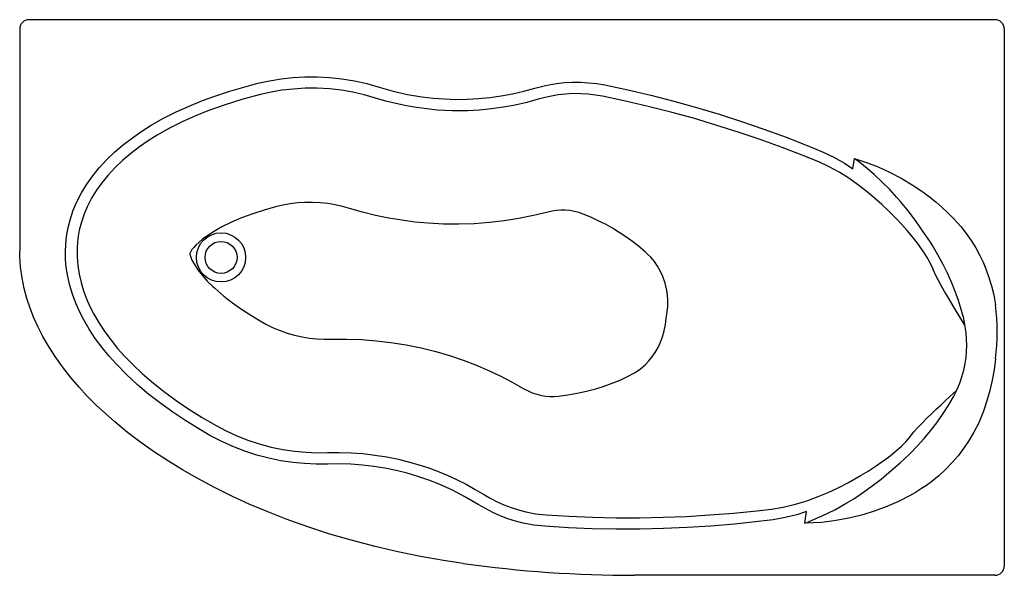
# Model space of a CAD drawing. Extents: x 0 to 1.6, y -0.9 to 0.
import ezdxf

# ---------------------------------------------------------------- set-up
doc = ezdxf.new("R2010")
doc.units = 0
doc.header["$MEASUREMENT"] = 0
doc.layers.add('BLOCKS', color=3, linetype='CONTINUOUS')

msp = doc.modelspace()

# ---------------------------------------------------------------- linework, layer by layer
at = {"layer": 'BLOCKS'}
for p, q in [((1.585, 0), (0.015, 0)), ((0, -0.015), (0, -0.3763)), ((1.6, -0.015), (1.6, -0.8886)), ((1.585, -0.9036), (0.9988, -0.9036))]:
    msp.add_line(p, q, dxfattribs=at)
at = {"layer": 'BLOCKS', "linetype": 'Continuous'}
for p, q in [((1.3541, -0.2425), (1.3564, -0.2257)), ((1.5242, -0.3305), (1.5294, -0.3365)), ((1.4798, -0.362), (1.4689, -0.3457)), ((1.4693, -0.3782), (1.4589, -0.3637)), ((1.4832, -0.3675), (1.4798, -0.362)), ((1.5366, -0.4994), (1.534, -0.4862)), ((1.5717, -0.6198), (1.5662, -0.6365)), ((1.4116, -0.7113), (1.4256, -0.7002)), ((1.431, -0.7206), (1.4369, -0.7152)), ((1.4162, -0.7334), (1.431, -0.7206)), ((1.4735, -0.7573), (1.4654, -0.7627)), ((1.2757, -0.819), (1.2783, -0.8001))]:
    msp.add_line(p, q, dxfattribs=at)
at = {"layer": 'BLOCKS', "linetype": 'Continuous', "flags": 128}
for points in [[(0.3869, -0.1035), (0.4057, -0.0994), (0.4247, -0.0963), (0.444, -0.0941), (0.4634, -0.093), (0.4835, -0.0929), (0.5036, -0.094), (0.5235, -0.0961), (0.5439, -0.0995), (0.5641, -0.104), (0.584, -0.1096)], [(0.076, -0.3528), (0.0786, -0.3382), (0.0823, -0.3239), (0.087, -0.3098), (0.0928, -0.2962), (0.1003, -0.2815), (0.109, -0.2673), (0.1186, -0.2538), (0.129, -0.241), (0.1415, -0.2276), (0.1547, -0.2149), (0.1687, -0.2031), (0.1833, -0.1919), (0.1983, -0.1815), (0.2138, -0.1718), (0.2339, -0.1604), (0.2545, -0.15), (0.2755, -0.1404), (0.2968, -0.1317), (0.319, -0.1236), (0.3414, -0.1162), (0.3641, -0.1095), (0.3869, -0.1035)], [(0.5783, -0.1274), (0.56, -0.1222), (0.5414, -0.118), (0.5227, -0.1148), (0.5032, -0.1126), (0.4836, -0.1116), (0.464, -0.1116), (0.445, -0.1128), (0.4261, -0.1149), (0.4087, -0.1179), (0.3914, -0.1217)], [(0.584, -0.1096), (0.6069, -0.1162), (0.6302, -0.1215), (0.6537, -0.1254), (0.672, -0.1276), (0.6903, -0.129), (0.7087, -0.1296), (0.7271, -0.1294), (0.7456, -0.1284), (0.764, -0.1267), (0.7823, -0.1241), (0.8008, -0.1207), (0.8191, -0.1165), (0.8372, -0.1115)], [(0.8372, -0.1115), (0.8545, -0.107), (0.8722, -0.1039), (0.8852, -0.1024), (0.8981, -0.1017), (0.9111, -0.1017), (0.9245, -0.1025), (0.9378, -0.104), (0.951, -0.1062)], [(0.951, -0.1062), (0.9885, -0.1142), (1.0258, -0.1229), (1.063, -0.1324), (1.1, -0.1427), (1.1367, -0.1538), (1.1732, -0.1655), (1.2095, -0.1781), (1.2455, -0.1913), (1.2876, -0.2079)], [(0.3914, -0.1217), (0.3626, -0.1294), (0.334, -0.1383), (0.3059, -0.1483), (0.2847, -0.1569), (0.2638, -0.1663), (0.2434, -0.1766), (0.2235, -0.1879), (0.2088, -0.1971), (0.1945, -0.2069), (0.1807, -0.2174), (0.1675, -0.2287), (0.155, -0.2406), (0.1432, -0.2533), (0.1336, -0.2651), (0.1247, -0.2775), (0.1167, -0.2905), (0.1098, -0.3041), (0.1046, -0.3164), (0.1003, -0.3291), (0.0969, -0.3421), (0.0946, -0.3553)], [(0.8426, -0.1294), (0.824, -0.1345), (0.8052, -0.1389), (0.7862, -0.1424), (0.7668, -0.1451), (0.7473, -0.147), (0.7277, -0.148), (0.7032, -0.1481), (0.6786, -0.1469), (0.6618, -0.1452), (0.645, -0.143), (0.6283, -0.1401), (0.6115, -0.1365), (0.5948, -0.1323), (0.5783, -0.1274)], [(0.9473, -0.1245), (0.9355, -0.1225), (0.9236, -0.1211), (0.9117, -0.1204), (0.8994, -0.1203), (0.8871, -0.121), (0.8748, -0.1223), (0.8586, -0.1253), (0.8426, -0.1294)], [(1.2811, -0.2244), (1.2391, -0.2081), (1.2035, -0.1951), (1.1675, -0.1829), (1.1313, -0.1713), (1.0949, -0.1604), (1.0583, -0.1503), (1.0215, -0.141), (0.9845, -0.1324), (0.9473, -0.1245)], [(1.2876, -0.2079), (1.3055, -0.2153), (1.3229, -0.2238), (1.3401, -0.2334), (1.3541, -0.2425)], [(1.281, -0.2244), (1.2811, -0.2244), (1.2811, -0.2244)], [(1.3471, -0.2579), (1.3315, -0.2481), (1.3153, -0.2393), (1.2984, -0.2313), (1.281, -0.2244), (1.281, -0.2244)], [(1.4689, -0.3457), (1.457, -0.3282), (1.4443, -0.3113), (1.4308, -0.295), (1.4256, -0.289), (1.4138, -0.2763), (1.4016, -0.264), (1.3889, -0.2521), (1.3773, -0.2421), (1.3654, -0.2325), (1.3569, -0.2261), (1.3565, -0.2258), (1.3564, -0.2257)], [(1.3564, -0.2257), (1.3565, -0.2258), (1.3759, -0.2321), (1.395, -0.2395), (1.4136, -0.2479), (1.4322, -0.2576), (1.4503, -0.2684), (1.4677, -0.2802), (1.4783, -0.2881), (1.4886, -0.2964), (1.4987, -0.3051), (1.5084, -0.3142)], [(1.4242, -0.3234), (1.4241, -0.3233), (1.4127, -0.3117), (1.4009, -0.3004), (1.3881, -0.2891), (1.3749, -0.2783), (1.3612, -0.2678), (1.3471, -0.2579)], [(0.5359, -0.3069), (0.5243, -0.3037), (0.5125, -0.3011), (0.5006, -0.2991), (0.4883, -0.2978), (0.4759, -0.2972), (0.4635, -0.2974), (0.4515, -0.2981), (0.4396, -0.2996), (0.4276, -0.3017), (0.4158, -0.3045)], [(0.4158, -0.3045), (0.3972, -0.3098), (0.3788, -0.3158), (0.3607, -0.3225), (0.343, -0.3301), (0.3287, -0.3371), (0.3148, -0.3449), (0.3057, -0.3508), (0.2969, -0.3572), (0.2914, -0.3618), (0.2862, -0.3667), (0.2829, -0.3703), (0.2799, -0.374), (0.2774, -0.3782), (0.277, -0.3791), (0.2767, -0.3801)], [(0.8585, -0.3129), (0.835, -0.3186), (0.8112, -0.3235), (0.7873, -0.3273), (0.7633, -0.3301), (0.7385, -0.332), (0.7136, -0.3328), (0.6887, -0.3325), (0.6638, -0.3312), (0.6423, -0.3291), (0.6209, -0.3263), (0.5996, -0.3227), (0.5781, -0.3182), (0.5569, -0.313), (0.5359, -0.3069)], [(0.9159, -0.3161), (0.9088, -0.3136), (0.9016, -0.3117), (0.894, -0.3104), (0.8863, -0.3098), (0.8794, -0.3097), (0.8724, -0.3102), (0.8654, -0.3113), (0.8585, -0.3129)], [(1.0164, -0.3775), (1.0058, -0.3684), (0.9957, -0.3605), (0.9852, -0.353), (0.9744, -0.3459), (0.9633, -0.3392), (0.9518, -0.3328), (0.9401, -0.3269), (0.9281, -0.3213), (0.9159, -0.3161)], [(1.5084, -0.3142), (1.5164, -0.3222), (1.5242, -0.3305)], [(1.4589, -0.3637), (1.4507, -0.3533), (1.4422, -0.3431), (1.4333, -0.3331), (1.4242, -0.3234)], [(1.5294, -0.3365), (1.538, -0.3475), (1.546, -0.359), (1.5535, -0.371), (1.5602, -0.3835), (1.5654, -0.3943), (1.5701, -0.4053), (1.5751, -0.4191), (1.5794, -0.4331), (1.5829, -0.4475), (1.5858, -0.4636)], [(0.3091, -0.676), (0.2886, -0.664), (0.2684, -0.6514), (0.2486, -0.6382), (0.2293, -0.6244), (0.2101, -0.6095), (0.1915, -0.5938), (0.1737, -0.5773), (0.1567, -0.5599), (0.1448, -0.5466), (0.1335, -0.5327), (0.1229, -0.5183), (0.113, -0.5034), (0.1041, -0.488), (0.0972, -0.4746), (0.0911, -0.4608), (0.0859, -0.4466), (0.0815, -0.4321), (0.0781, -0.4174), (0.0757, -0.4026), (0.0746, -0.3902), (0.0743, -0.3777), (0.0748, -0.3652), (0.076, -0.3528)], [(0.0946, -0.3553), (0.0932, -0.3703), (0.0932, -0.3854), (0.0943, -0.4004), (0.0965, -0.414), (0.0997, -0.4276), (0.1037, -0.4409), (0.1086, -0.4539), (0.1142, -0.4667), (0.1205, -0.479), (0.1291, -0.4936), (0.1384, -0.5078), (0.1485, -0.5214), (0.1592, -0.5345), (0.1704, -0.5472), (0.1844, -0.5615), (0.1989, -0.5752), (0.214, -0.5884), (0.2337, -0.6042), (0.2541, -0.6192), (0.275, -0.6334), (0.2965, -0.6469), (0.3183, -0.6596)], [(1.534, -0.4862), (1.5299, -0.4713), (1.5253, -0.4565), (1.52, -0.4418), (1.5141, -0.427), (1.5076, -0.4125), (1.5005, -0.3982), (1.4921, -0.3826), (1.4832, -0.3675)], [(0.7208, -0.8844), (0.6885, -0.8796), (0.6513, -0.873), (0.6143, -0.8655), (0.5775, -0.8569), (0.5407, -0.8472), (0.5042, -0.8365), (0.4685, -0.8249), (0.4332, -0.8122), (0.4035, -0.8006), (0.3741, -0.7882), (0.345, -0.7749), (0.3164, -0.7607), (0.2882, -0.7457), (0.2648, -0.7323), (0.2417, -0.7182), (0.2191, -0.7033), (0.197, -0.6877), (0.1754, -0.6713), (0.1545, -0.6542), (0.1392, -0.6407), (0.1243, -0.6267), (0.1099, -0.6122), (0.096, -0.5972), (0.0824, -0.5812), (0.0695, -0.5647), (0.0574, -0.5476), (0.0462, -0.53), (0.0378, -0.5153), (0.0302, -0.5003), (0.0232, -0.4849), (0.017, -0.4692), (0.0117, -0.4532), (0.0073, -0.437), (0.0038, -0.42), (0.0014, -0.4027), (0.0002, -0.3853), (0, -0.3763)], [(0.2767, -0.3801), (0.2767, -0.3809), (0.2775, -0.3844), (0.28, -0.3909), (0.2833, -0.3971), (0.2897, -0.407), (0.297, -0.4163), (0.3049, -0.4251), (0.3133, -0.4334), (0.3169, -0.4368), (0.3319, -0.4498), (0.3459, -0.4607), (0.3605, -0.471), (0.3754, -0.4807), (0.3906, -0.4899)], [(1.0507, -0.4853), (1.0522, -0.4758), (1.0532, -0.4662), (1.0533, -0.4567), (1.0526, -0.4471), (1.0511, -0.4376), (1.0488, -0.4283), (1.0452, -0.4178), (1.0413, -0.4093), (1.0367, -0.4011), (1.0314, -0.3934), (1.0254, -0.3862), (1.021, -0.3817), (1.0164, -0.3775)], [(1.4876, -0.4137), (1.4839, -0.4044), (1.4796, -0.3955), (1.4747, -0.3867), (1.4693, -0.3782)], [(1.5361, -0.4966), (1.519, -0.469), (1.508, -0.451), (1.5026, -0.4418), (1.4974, -0.4325), (1.4924, -0.4231), (1.4876, -0.4137)], [(0.3906, -0.4899), (0.4011, -0.4957), (0.412, -0.501), (0.4231, -0.5056), (0.4348, -0.5096), (0.4467, -0.5131), (0.4588, -0.5158), (0.4707, -0.5178), (0.4826, -0.5191), (0.4948, -0.5197), (0.5069, -0.5197)], [(0.9889, -0.5799), (0.9988, -0.5745), (1.0082, -0.5681), (1.0168, -0.5607), (1.0223, -0.5549), (1.0273, -0.5488), (1.0327, -0.5412), (1.0374, -0.5331), (1.0414, -0.5247), (1.0447, -0.516), (1.0475, -0.5059), (1.0495, -0.4956), (1.0507, -0.4853)], [(1.5233, -0.6011), (1.5275, -0.591), (1.5311, -0.5808), (1.5341, -0.5701), (1.5364, -0.5592), (1.5379, -0.5495), (1.5388, -0.5396), (1.5391, -0.5298), (1.5388, -0.5196), (1.538, -0.5095), (1.5366, -0.4994)], [(0.5069, -0.5197), (0.5311, -0.5195), (0.5552, -0.5203), (0.5793, -0.5221), (0.6033, -0.5249), (0.6278, -0.5288), (0.6522, -0.5338), (0.6763, -0.5398), (0.7001, -0.5468), (0.7207, -0.5537), (0.7409, -0.5614), (0.7609, -0.5699), (0.7808, -0.5792), (0.8003, -0.5893), (0.8194, -0.6001)], [(1.5858, -0.5518), (1.5833, -0.5697), (1.5802, -0.5865), (1.5763, -0.6032), (1.5717, -0.6198)], [(0.8756, -0.6122), (0.8909, -0.6102), (0.906, -0.6076), (0.9212, -0.6043), (0.9362, -0.6003), (0.9496, -0.5962), (0.9629, -0.5914), (0.976, -0.586), (0.9889, -0.5799)], [(0.8194, -0.6001), (0.8261, -0.6037), (0.833, -0.6067), (0.8404, -0.6092), (0.848, -0.611), (0.8548, -0.6121), (0.8616, -0.6127), (0.8686, -0.6128), (0.8756, -0.6122)], [(1.4526, -0.6709), (1.4596, -0.6632), (1.4668, -0.6556), (1.4742, -0.6482), (1.4818, -0.6408), (1.4895, -0.6335), (1.4973, -0.6262), (1.5052, -0.6189), (1.5225, -0.6029)], [(1.5172, -0.6136), (1.5216, -0.6048), (1.5233, -0.6011)], [(1.4369, -0.7152), (1.4482, -0.7042), (1.4592, -0.6928), (1.4698, -0.6809), (1.4802, -0.6684), (1.4902, -0.6554), (1.4996, -0.642), (1.5087, -0.628), (1.5172, -0.6136)], [(1.5662, -0.6365), (1.5651, -0.6396), (1.5584, -0.6554), (1.5507, -0.6707), (1.5419, -0.6855), (1.5337, -0.6976), (1.5248, -0.7092), (1.5153, -0.7203), (1.5049, -0.7311), (1.4939, -0.7414), (1.4822, -0.7509), (1.4735, -0.7573)], [(0.3183, -0.6596), (0.3353, -0.6686), (0.3528, -0.6766), (0.3706, -0.6837), (0.3894, -0.6899), (0.4085, -0.695), (0.4278, -0.699), (0.4466, -0.7018), (0.4655, -0.7035), (0.4827, -0.7042), (0.5, -0.704)], [(1.4256, -0.7002), (1.4329, -0.6936), (1.4398, -0.6865), (1.4464, -0.6789), (1.4526, -0.6709)], [(0.5006, -0.7227), (0.4817, -0.7228), (0.4627, -0.722), (0.4436, -0.7202), (0.4246, -0.7174), (0.4048, -0.7133), (0.3852, -0.7081), (0.3659, -0.7018), (0.3465, -0.6943), (0.3276, -0.6857), (0.3091, -0.676)], [(0.5, -0.704), (0.5192, -0.7038), (0.5385, -0.7043), (0.5577, -0.7057), (0.5772, -0.708), (0.5966, -0.711), (0.6158, -0.715), (0.6396, -0.7211), (0.663, -0.7285), (0.6789, -0.7343), (0.6946, -0.7408), (0.71, -0.7478), (0.7254, -0.7555), (0.7404, -0.7638), (0.7551, -0.7726)], [(1.3675, -0.7409), (1.3788, -0.734), (1.39, -0.7267), (1.4009, -0.7192), (1.4116, -0.7113)], [(0.7452, -0.7884), (0.7247, -0.7763), (0.7035, -0.7653), (0.6817, -0.7555), (0.6646, -0.7488), (0.6472, -0.7428), (0.6295, -0.7376), (0.6117, -0.7331), (0.5936, -0.7294), (0.5753, -0.7265), (0.557, -0.7243), (0.5382, -0.723), (0.5194, -0.7224), (0.5006, -0.7227)], [(1.2757, -0.819), (1.2759, -0.8189), (1.2796, -0.8175), (1.2816, -0.8167), (1.2929, -0.812), (1.3039, -0.8071), (1.3244, -0.7969), (1.3443, -0.7857), (1.3553, -0.779), (1.366, -0.7721), (1.3833, -0.7599), (1.4001, -0.747), (1.4162, -0.7334)], [(1.2757, -0.7834), (1.2767, -0.7831), (1.2809, -0.7817), (1.2974, -0.7755), (1.3137, -0.7687), (1.3298, -0.7613), (1.3466, -0.7528), (1.3674, -0.741), (1.3675, -0.7409)], [(1.4654, -0.7627), (1.4558, -0.7687), (1.4459, -0.7743)], [(0.7551, -0.7726), (0.7655, -0.7787), (0.7761, -0.7843), (0.787, -0.7892), (0.7986, -0.7936), (0.8103, -0.7974), (0.8223, -0.8005), (0.8384, -0.8035), (0.8548, -0.8053)], [(1.203, -0.7981), (1.203, -0.7981), (1.2219, -0.796), (1.2407, -0.7928), (1.2583, -0.7886), (1.2757, -0.7834)], [(1.4459, -0.7743), (1.4278, -0.7835), (1.4092, -0.7916), (1.3902, -0.7988), (1.3703, -0.805), (1.35, -0.8101), (1.3295, -0.8141), (1.3162, -0.8161), (1.3029, -0.8175), (1.2894, -0.8185), (1.2759, -0.819), (1.2757, -0.819)], [(0.8535, -0.8239), (0.8357, -0.822), (0.8181, -0.8187), (0.8055, -0.8154), (0.7931, -0.8115), (0.7809, -0.8068), (0.7687, -0.8014), (0.7567, -0.7952), (0.7452, -0.7884)], [(0.8548, -0.8053), (0.8928, -0.8077), (0.9309, -0.8092), (0.9691, -0.81), (1.0073, -0.8101), (1.0454, -0.8093), (1.0836, -0.8078), (1.1217, -0.8055), (1.1598, -0.8025), (1.2031, -0.7982)], [(1.2031, -0.7982), (1.2031, -0.7981), (1.203, -0.7981)], [(1.2049, -0.8158), (1.1614, -0.8204), (1.1231, -0.8236), (1.0846, -0.826), (1.0461, -0.8276), (1.0075, -0.8285), (0.969, -0.8285), (0.9305, -0.8278), (0.892, -0.8263), (0.8535, -0.8239)], [(1.2783, -0.8001), (1.2627, -0.8051), (1.2439, -0.8098), (1.2245, -0.8134), (1.2049, -0.8158)]]:
    msp.add_lwpolyline(points, dxfattribs=at)
at = {"layer": 'BLOCKS'}
for radius in [0.04, 0.026]:
    msp.add_circle((0.3272, -0.3866), radius, dxfattribs=at)
at = {"layer": 'BLOCKS', "linetype": 'Continuous'}
for centre, radius, start, end in [((0.015, -0.015), 0.015, 90.0717, 180.0717), ((1.585, -0.015), 0.015, 0.0717, 90.0717), ((0.9988, 1.1198), 2.0234, 262.1012, 270), ((1.585, -0.8886), 0.015, 270, 0.0717)]:
    msp.add_arc(centre, radius, start, end, dxfattribs=at)
at = {"layer": 'BLOCKS'}
msp.add_arc((1.2081, -0.5077), 0.3803, 353.341, 6.659, dxfattribs=at)

doc.saveas('drawing.dxf')
